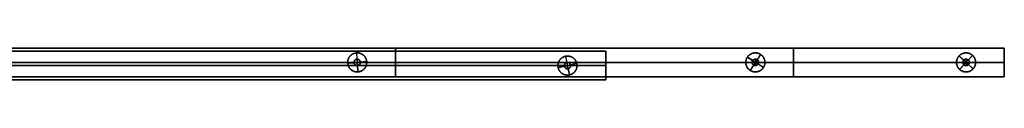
# Model space of a CAD drawing. Header units: millimetres. Extents: x -291 to 284, y -8 to 8.
# Tile 3 of 3: x 129.85 to 284.46, y -3.5 to 1.5. Entities that reach past the tile are written whole.
import ezdxf

# ---------------------------------------------------------------- set-up
doc = ezdxf.new("R2010")
doc.units = ezdxf.units.MM
doc.header["$MEASUREMENT"] = 0
doc.layers.add('Predefinito', color=5, linetype='Continuous')

# ---------------------------------------------------------------- blocks, each defined once
blk = doc.blocks.new('(#189) BILANCIA-BACCHETTA')
at = {"layer": 'Predefinito', "extrusion": (1, 0, 0)}
for points in [[(2.25, -5), (2.25, 5)], [(2.25, 5), (2.25, -5)], [(0, -5), (0, 5)], [(0, 0), (0, 5)], [(0.5, 0), (0.5, 5)], [(0, 0), (0, 5)], [(0.5, 0), (0.5, 5)], [(0, -5), (0, 5)], [(-0.5, 0), (-0.5, 5)], [(0, 0), (0, 5)], [(-0.5, 0), (-0.5, 5)], [(0, 0), (0, 5)], [(-2.25, 5), (-2.25, -5)], [(-2.25, -5), (-2.25, 5)]]:
    blk.add_lwpolyline(points, dxfattribs=at)
at = {"layer": 'Predefinito'}
for points in [[(0, 2.25), (480, 2.25)], [(480, 2.25), (0, 2.25)], [(0, 2.25), (0, -2.25)], [(0, -2.25), (0, 2.25)], [(0, 2.25), (480, 2.25)], [(0, 2.25), (0, -2.25)], [(480, -2.25), (480, 2.25)], [(480, 2.25), (480, -2.25)], [(480, 2.25), (480, -2.25)], [(0, 0), (5.5, 0)], [(480, 0), (0, 0)], [(5.5, 0), (5.5, 0.01), (5.5, 0.02), (5.5, 0.03), (5.5, 0.04), (5.5, 0.06), (5.5, 0.07), (5.51, 0.08), (5.51, 0.09), (5.51, 0.1), (5.51, 0.11), (5.52, 0.13), (5.52, 0.14), (5.52, 0.15), (5.53, 0.16), (5.53, 0.17), (5.54, 0.18), (5.54, 0.2), (5.54, 0.21), (5.55, 0.22), (5.56, 0.23), (5.56, 0.24), (5.57, 0.25), (5.57, 0.26), (5.58, 0.27), (5.59, 0.28), (5.6, 0.29), (5.6, 0.3), (5.61, 0.32), (5.62, 0.33), (5.63, 0.33), (5.64, 0.34), (5.65, 0.35), (5.66, 0.36), (5.67, 0.37), (5.67, 0.38), (5.68, 0.39), (5.69, 0.4), (5.71, 0.4), (5.72, 0.41), (5.73, 0.42), (5.74, 0.43), (5.75, 0.43), (5.76, 0.44), (5.77, 0.44), (5.78, 0.45), (5.79, 0.46), (5.8, 0.46), (5.82, 0.46), (5.83, 0.47), (5.84, 0.47), (5.85, 0.48), (5.86, 0.48), (5.87, 0.48), (5.89, 0.49), (5.9, 0.49), (5.91, 0.49), (5.92, 0.49), (5.93, 0.5), (5.94, 0.5), (5.96, 0.5), (5.97, 0.5), (5.98, 0.5), (5.99, 0.5), (6, 0.5), (6.01, 0.5), (6.02, 0.5), (6.03, 0.5), (6.04, 0.5), (6.06, 0.5), (6.07, 0.5), (6.08, 0.49), (6.09, 0.49), (6.1, 0.49), (6.11, 0.49), (6.13, 0.48), (6.14, 0.48), (6.15, 0.48), (6.16, 0.47), (6.17, 0.47), (6.18, 0.46), (6.2, 0.46), (6.21, 0.46), (6.22, 0.45), (6.23, 0.44), (6.24, 0.44), (6.25, 0.43), (6.26, 0.43), (6.27, 0.42), (6.28, 0.41), (6.29, 0.4), (6.31, 0.4), (6.32, 0.39), (6.33, 0.38), (6.33, 0.37), (6.34, 0.36), (6.35, 0.35), (6.36, 0.34), (6.37, 0.33), (6.38, 0.33), (6.39, 0.32), (6.4, 0.3), (6.4, 0.29), (6.41, 0.28), (6.42, 0.27), (6.43, 0.26), (6.43, 0.25), (6.44, 0.24), (6.44, 0.23), (6.45, 0.22), (6.46, 0.21), (6.46, 0.2), (6.46, 0.18), (6.47, 0.17), (6.47, 0.16), (6.48, 0.15), (6.48, 0.14), (6.48, 0.13), (6.49, 0.11), (6.49, 0.1), (6.49, 0.09), (6.49, 0.08), (6.5, 0.07), (6.5, 0.06), (6.5, 0.04), (6.5, 0.03), (6.5, 0.02), (6.5, 0.01), (6.5, 0)], [(6.5, 0), (6.5, 0.02), (6.5, 0.03), (6.5, 0.05), (6.5, 0.07), (6.49, 0.09), (6.49, 0.1), (6.49, 0.12), (6.48, 0.14), (6.48, 0.15), (6.47, 0.17), (6.46, 0.19), (6.46, 0.2), (6.45, 0.22), (6.44, 0.23), (6.43, 0.25), (6.43, 0.26), (6.42, 0.28), (6.41, 0.29), (6.4, 0.3), (6.39, 0.32), (6.37, 0.33), (6.36, 0.34), (6.35, 0.36), (6.34, 0.37), (6.33, 0.38), (6.31, 0.39), (6.3, 0.4), (6.28, 0.41), (6.27, 0.42), (6.25, 0.43), (6.24, 0.44), (6.22, 0.45), (6.21, 0.45), (6.19, 0.46), (6.18, 0.47), (6.16, 0.47), (6.14, 0.48), (6.13, 0.48), (6.11, 0.49), (6.09, 0.49), (6.08, 0.49), (6.06, 0.5), (6.04, 0.5), (6.03, 0.5), (6.01, 0.5), (5.99, 0.5), (5.97, 0.5), (5.96, 0.5), (5.94, 0.5), (5.92, 0.49), (5.91, 0.49), (5.89, 0.49), (5.87, 0.48), (5.86, 0.48), (5.84, 0.47), (5.82, 0.47), (5.81, 0.46), (5.79, 0.45), (5.78, 0.45), (5.76, 0.44), (5.75, 0.43), (5.73, 0.42), (5.72, 0.41), (5.7, 0.4), (5.69, 0.39), (5.67, 0.38), (5.66, 0.37), (5.65, 0.36), (5.64, 0.34), (5.63, 0.33), (5.61, 0.32), (5.6, 0.3), (5.59, 0.29), (5.58, 0.28), (5.57, 0.26), (5.57, 0.25), (5.56, 0.23), (5.55, 0.22), (5.54, 0.2), (5.54, 0.19), (5.53, 0.17), (5.52, 0.15), (5.52, 0.14), (5.51, 0.12), (5.51, 0.1), (5.51, 0.09), (5.5, 0.07), (5.5, 0.05), (5.5, 0.03), (5.5, 0.02), (5.5, 0)], [(6.5, 0), (6.5, 0.02), (6.5, 0.03), (6.5, 0.05), (6.5, 0.07), (6.49, 0.09), (6.49, 0.1), (6.49, 0.12), (6.48, 0.14), (6.48, 0.15), (6.47, 0.17), (6.46, 0.19), (6.46, 0.2), (6.45, 0.22), (6.44, 0.23), (6.43, 0.25), (6.42, 0.26), (6.42, 0.28), (6.41, 0.29), (6.4, 0.31), (6.38, 0.32), (6.37, 0.33), (6.36, 0.35), (6.35, 0.36), (6.34, 0.37), (6.32, 0.38), (6.31, 0.39), (6.3, 0.4), (6.28, 0.41), (6.27, 0.42), (6.25, 0.43), (6.24, 0.44), (6.22, 0.45), (6.21, 0.46), (6.19, 0.46), (6.17, 0.47), (6.16, 0.47), (6.14, 0.48), (6.12, 0.48), (6.11, 0.49), (6.09, 0.49), (6.07, 0.49), (6.06, 0.5), (6.04, 0.5), (6.02, 0.5), (6, 0.5), (5.99, 0.5), (5.97, 0.5), (5.95, 0.5), (5.94, 0.5), (5.92, 0.49), (5.9, 0.49), (5.88, 0.49), (5.87, 0.48), (5.85, 0.48), (5.83, 0.47), (5.82, 0.47), (5.8, 0.46), (5.79, 0.45), (5.77, 0.44), (5.76, 0.44), (5.74, 0.43), (5.73, 0.42), (5.71, 0.41), (5.7, 0.4), (5.68, 0.39), (5.67, 0.38), (5.66, 0.36), (5.64, 0.35), (5.63, 0.34), (5.62, 0.33), (5.61, 0.31), (5.6, 0.3), (5.59, 0.29), (5.58, 0.27), (5.57, 0.26), (5.56, 0.24), (5.55, 0.23), (5.55, 0.21), (5.54, 0.19), (5.53, 0.18), (5.53, 0.16), (5.52, 0.15), (5.52, 0.13), (5.51, 0.11), (5.51, 0.09), (5.51, 0.08), (5.5, 0.06), (5.5, 0.04), (5.5, 0.03), (5.5, 0.01), (5.5, -0.01), (5.5, -0.03), (5.5, -0.04), (5.5, -0.06), (5.51, -0.08), (5.51, -0.09), (5.51, -0.11), (5.52, -0.13), (5.52, -0.15), (5.53, -0.16), (5.53, -0.18), (5.54, -0.19), (5.55, -0.21), (5.55, -0.23), (5.56, -0.24), (5.57, -0.26), (5.58, -0.27), (5.59, -0.29), (5.6, -0.3), (5.61, -0.31), (5.62, -0.33), (5.63, -0.34), (5.64, -0.35), (5.66, -0.36), (5.67, -0.38), (5.68, -0.39), (5.7, -0.4), (5.71, -0.41), (5.73, -0.42), (5.74, -0.43), (5.76, -0.44), (5.77, -0.44), (5.79, -0.45), (5.8, -0.46), (5.82, -0.47), (5.83, -0.47), (5.85, -0.48), (5.87, -0.48), (5.88, -0.49), (5.9, -0.49), (5.92, -0.49), (5.94, -0.5), (5.95, -0.5), (5.97, -0.5), (5.99, -0.5), (6, -0.5), (6.02, -0.5), (6.04, -0.5), (6.06, -0.5), (6.07, -0.49), (6.09, -0.49), (6.11, -0.49), (6.12, -0.48), (6.14, -0.48), (6.16, -0.47), (6.17, -0.47), (6.19, -0.46), (6.21, -0.46), (6.22, -0.45), (6.24, -0.44), (6.25, -0.43), (6.27, -0.42), (6.28, -0.41), (6.3, -0.4), (6.31, -0.39), (6.32, -0.38), (6.34, -0.37), (6.35, -0.36), (6.36, -0.35), (6.37, -0.33), (6.38, -0.32), (6.4, -0.31), (6.41, -0.29), (6.42, -0.28), (6.42, -0.26), (6.43, -0.25), (6.44, -0.23), (6.45, -0.22), (6.46, -0.2), (6.46, -0.19), (6.47, -0.17), (6.48, -0.15), (6.48, -0.14), (6.49, -0.12), (6.49, -0.1), (6.49, -0.09), (6.5, -0.07), (6.5, -0.05), (6.5, -0.03), (6.5, -0.02), (6.5, 0)], [(6.5, 0), (6.5, -0.01), (6.5, -0.02), (6.5, -0.03), (6.5, -0.04), (6.5, -0.06), (6.5, -0.07), (6.49, -0.08), (6.49, -0.09), (6.49, -0.1), (6.49, -0.11), (6.48, -0.13), (6.48, -0.14), (6.48, -0.15), (6.47, -0.16), (6.47, -0.17), (6.46, -0.18), (6.46, -0.2), (6.46, -0.21), (6.45, -0.22), (6.44, -0.23), (6.44, -0.24), (6.43, -0.25), (6.43, -0.26), (6.42, -0.27), (6.41, -0.28), (6.4, -0.29), (6.4, -0.31), (6.39, -0.32), (6.38, -0.33), (6.37, -0.33), (6.36, -0.34), (6.35, -0.35), (6.34, -0.36), (6.33, -0.37), (6.33, -0.38), (6.32, -0.39), (6.31, -0.4), (6.29, -0.4), (6.28, -0.41), (6.27, -0.42), (6.26, -0.43), (6.25, -0.43), (6.24, -0.44), (6.23, -0.44), (6.22, -0.45), (6.21, -0.46), (6.2, -0.46), (6.18, -0.46), (6.17, -0.47), (6.16, -0.47), (6.15, -0.48), (6.14, -0.48), (6.13, -0.48), (6.11, -0.49), (6.1, -0.49), (6.09, -0.49), (6.08, -0.49), (6.07, -0.5), (6.06, -0.5), (6.04, -0.5), (6.03, -0.5), (6.02, -0.5), (6.01, -0.5), (6, -0.5), (5.99, -0.5), (5.98, -0.5), (5.97, -0.5), (5.96, -0.5), (5.94, -0.5), (5.93, -0.5), (5.92, -0.49), (5.91, -0.49), (5.9, -0.49), (5.89, -0.49), (5.87, -0.48), (5.86, -0.48), (5.85, -0.48), (5.84, -0.47), (5.83, -0.47), (5.82, -0.46), (5.8, -0.46), (5.79, -0.46), (5.78, -0.45), (5.77, -0.44), (5.76, -0.44), (5.75, -0.43), (5.74, -0.43), (5.73, -0.42), (5.72, -0.41), (5.71, -0.4), (5.69, -0.4), (5.68, -0.39), (5.67, -0.38), (5.67, -0.37), (5.66, -0.36), (5.65, -0.35), (5.64, -0.34), (5.63, -0.33), (5.62, -0.33), (5.61, -0.32), (5.6, -0.31), (5.6, -0.29), (5.59, -0.28), (5.58, -0.27), (5.57, -0.26), (5.57, -0.25), (5.56, -0.24), (5.56, -0.23), (5.55, -0.22), (5.54, -0.21), (5.54, -0.2), (5.54, -0.18), (5.53, -0.17), (5.53, -0.16), (5.52, -0.15), (5.52, -0.14), (5.52, -0.13), (5.51, -0.11), (5.51, -0.1), (5.51, -0.09), (5.51, -0.08), (5.5, -0.07), (5.5, -0.06), (5.5, -0.04), (5.5, -0.03), (5.5, -0.02), (5.5, -0.01), (5.5, 0)], [(5.5, 0), (5.5, -0.02), (5.5, -0.03), (5.5, -0.05), (5.5, -0.07), (5.51, -0.09), (5.51, -0.1), (5.51, -0.12), (5.52, -0.14), (5.52, -0.15), (5.53, -0.17), (5.54, -0.19), (5.54, -0.2), (5.55, -0.22), (5.56, -0.23), (5.57, -0.25), (5.57, -0.26), (5.58, -0.28), (5.59, -0.29), (5.6, -0.31), (5.61, -0.32), (5.63, -0.33), (5.64, -0.34), (5.65, -0.36), (5.66, -0.37), (5.67, -0.38), (5.69, -0.39), (5.7, -0.4), (5.72, -0.41), (5.73, -0.42), (5.75, -0.43), (5.76, -0.44), (5.78, -0.45), (5.79, -0.45), (5.81, -0.46), (5.82, -0.47), (5.84, -0.47), (5.86, -0.48), (5.87, -0.48), (5.89, -0.49), (5.91, -0.49), (5.92, -0.49), (5.94, -0.5), (5.96, -0.5), (5.97, -0.5), (5.99, -0.5), (6.01, -0.5), (6.03, -0.5), (6.04, -0.5), (6.06, -0.5), (6.08, -0.49), (6.09, -0.49), (6.11, -0.49), (6.13, -0.48), (6.14, -0.48), (6.16, -0.47), (6.18, -0.47), (6.19, -0.46), (6.21, -0.45), (6.22, -0.45), (6.24, -0.44), (6.25, -0.43), (6.27, -0.42), (6.28, -0.41), (6.3, -0.4), (6.31, -0.39), (6.33, -0.38), (6.34, -0.37), (6.35, -0.36), (6.36, -0.34), (6.37, -0.33), (6.39, -0.32), (6.4, -0.31), (6.41, -0.29), (6.42, -0.28), (6.43, -0.26), (6.43, -0.25), (6.44, -0.23), (6.45, -0.22), (6.46, -0.2), (6.46, -0.19), (6.47, -0.17), (6.48, -0.15), (6.48, -0.14), (6.49, -0.12), (6.49, -0.1), (6.49, -0.09), (6.5, -0.07), (6.5, -0.05), (6.5, -0.03), (6.5, -0.02), (6.5, 0)], [(6.5, 0), (5.5, 0)], [(6, -0.5), (6, 0.5)], [(6.5, 0), (473.5, 0)], [(473.5, 0), (473.5, 0.01), (473.5, 0.02), (473.5, 0.03), (473.5, 0.04), (473.5, 0.06), (473.5, 0.07), (473.51, 0.08), (473.51, 0.09), (473.51, 0.1), (473.51, 0.11), (473.52, 0.13), (473.52, 0.14), (473.52, 0.15), (473.53, 0.16), (473.53, 0.17), (473.54, 0.18), (473.54, 0.2), (473.54, 0.21), (473.55, 0.22), (473.56, 0.23), (473.56, 0.24), (473.57, 0.25), (473.57, 0.26), (473.58, 0.27), (473.59, 0.28), (473.6, 0.29), (473.6, 0.3), (473.61, 0.32), (473.62, 0.33), (473.63, 0.33), (473.64, 0.34), (473.65, 0.35), (473.66, 0.36), (473.67, 0.37), (473.67, 0.38), (473.68, 0.39), (473.69, 0.4), (473.71, 0.4), (473.72, 0.41), (473.73, 0.42), (473.74, 0.43), (473.75, 0.43), (473.76, 0.44), (473.77, 0.44), (473.78, 0.45), (473.79, 0.46), (473.8, 0.46), (473.82, 0.46), (473.83, 0.47), (473.84, 0.47), (473.85, 0.48), (473.86, 0.48), (473.87, 0.48), (473.89, 0.49), (473.9, 0.49), (473.91, 0.49), (473.92, 0.49), (473.93, 0.5), (473.94, 0.5), (473.96, 0.5), (473.97, 0.5), (473.98, 0.5), (473.99, 0.5), (474, 0.5), (474.01, 0.5), (474.02, 0.5), (474.03, 0.5), (474.04, 0.5), (474.06, 0.5), (474.07, 0.5), (474.08, 0.49), (474.09, 0.49), (474.1, 0.49), (474.11, 0.49), (474.13, 0.48), (474.14, 0.48), (474.15, 0.48), (474.16, 0.47), (474.17, 0.47), (474.18, 0.46), (474.2, 0.46), (474.21, 0.46), (474.22, 0.45), (474.23, 0.44), (474.24, 0.44), (474.25, 0.43), (474.26, 0.43), (474.27, 0.42), (474.28, 0.41), (474.29, 0.4), (474.31, 0.4), (474.32, 0.39), (474.33, 0.38), (474.33, 0.37), (474.34, 0.36), (474.35, 0.35), (474.36, 0.34), (474.37, 0.33), (474.38, 0.33), (474.39, 0.32), (474.4, 0.3), (474.4, 0.29), (474.41, 0.28), (474.42, 0.27), (474.43, 0.26), (474.43, 0.25), (474.44, 0.24), (474.44, 0.23), (474.45, 0.22), (474.46, 0.21), (474.46, 0.2), (474.46, 0.18), (474.47, 0.17), (474.47, 0.16), (474.48, 0.15), (474.48, 0.14), (474.48, 0.13), (474.49, 0.11), (474.49, 0.1), (474.49, 0.09), (474.49, 0.08), (474.5, 0.07), (474.5, 0.06), (474.5, 0.04), (474.5, 0.03), (474.5, 0.02), (474.5, 0.01), (474.5, 0)], [(473.5, 0), (473.5, 0.01), (473.5, 0.02), (473.5, 0.03), (473.5, 0.04), (473.5, 0.06), (473.5, 0.07), (473.51, 0.08), (473.51, 0.09), (473.51, 0.1), (473.51, 0.11), (473.52, 0.13), (473.52, 0.14), (473.52, 0.15), (473.53, 0.16), (473.53, 0.17), (473.54, 0.18), (473.54, 0.2), (473.54, 0.21), (473.55, 0.22), (473.56, 0.23), (473.56, 0.24), (473.57, 0.25), (473.57, 0.26), (473.58, 0.27), (473.59, 0.28), (473.6, 0.29), (473.6, 0.3), (473.61, 0.32), (473.62, 0.33), (473.63, 0.33), (473.64, 0.34), (473.65, 0.35), (473.66, 0.36), (473.67, 0.37), (473.67, 0.38), (473.68, 0.39), (473.69, 0.4), (473.71, 0.4), (473.72, 0.41), (473.73, 0.42), (473.74, 0.43), (473.75, 0.43), (473.76, 0.44), (473.77, 0.44), (473.78, 0.45), (473.79, 0.46), (473.8, 0.46), (473.82, 0.46), (473.83, 0.47), (473.84, 0.47), (473.85, 0.48), (473.86, 0.48), (473.87, 0.48), (473.89, 0.49), (473.9, 0.49), (473.91, 0.49), (473.92, 0.49), (473.93, 0.5), (473.94, 0.5), (473.96, 0.5), (473.97, 0.5), (473.98, 0.5), (473.99, 0.5), (474, 0.5), (474.01, 0.5), (474.02, 0.5), (474.03, 0.5), (474.04, 0.5), (474.06, 0.5), (474.07, 0.5), (474.08, 0.49), (474.09, 0.49), (474.1, 0.49), (474.11, 0.49), (474.13, 0.48), (474.14, 0.48), (474.15, 0.48), (474.16, 0.47), (474.17, 0.47), (474.18, 0.46), (474.2, 0.46), (474.21, 0.46), (474.22, 0.45), (474.23, 0.44), (474.24, 0.44), (474.25, 0.43), (474.26, 0.43), (474.27, 0.42), (474.28, 0.41), (474.29, 0.4), (474.31, 0.4), (474.32, 0.39), (474.33, 0.38), (474.33, 0.37), (474.34, 0.36), (474.35, 0.35), (474.36, 0.34), (474.37, 0.33), (474.38, 0.33), (474.39, 0.32), (474.4, 0.3), (474.4, 0.29), (474.41, 0.28), (474.42, 0.27), (474.43, 0.26), (474.43, 0.25), (474.44, 0.24), (474.44, 0.23), (474.45, 0.22), (474.46, 0.21), (474.46, 0.2), (474.46, 0.18), (474.47, 0.17), (474.47, 0.16), (474.48, 0.15), (474.48, 0.14), (474.48, 0.13), (474.49, 0.11), (474.49, 0.1), (474.49, 0.09), (474.49, 0.08), (474.5, 0.07), (474.5, 0.06), (474.5, 0.04), (474.5, 0.03), (474.5, 0.02), (474.5, 0.01), (474.5, 0)], [(474.5, 0), (474.5, 0.02), (474.5, 0.03), (474.5, 0.05), (474.5, 0.07), (474.49, 0.09), (474.49, 0.1), (474.49, 0.12), (474.48, 0.14), (474.48, 0.15), (474.47, 0.17), (474.46, 0.19), (474.46, 0.2), (474.45, 0.22), (474.44, 0.23), (474.43, 0.25), (474.42, 0.26), (474.42, 0.28), (474.41, 0.29), (474.4, 0.31), (474.38, 0.32), (474.37, 0.33), (474.36, 0.35), (474.35, 0.36), (474.34, 0.37), (474.32, 0.38), (474.31, 0.39), (474.3, 0.4), (474.28, 0.41), (474.27, 0.42), (474.25, 0.43), (474.24, 0.44), (474.22, 0.45), (474.21, 0.46), (474.19, 0.46), (474.17, 0.47), (474.16, 0.47), (474.14, 0.48), (474.12, 0.48), (474.11, 0.49), (474.09, 0.49), (474.07, 0.49), (474.06, 0.5), (474.04, 0.5), (474.02, 0.5), (474, 0.5), (473.99, 0.5), (473.97, 0.5), (473.95, 0.5), (473.94, 0.5), (473.92, 0.49), (473.9, 0.49), (473.88, 0.49), (473.87, 0.48), (473.85, 0.48), (473.83, 0.47), (473.82, 0.47), (473.8, 0.46), (473.79, 0.45), (473.77, 0.44), (473.76, 0.44), (473.74, 0.43), (473.73, 0.42), (473.71, 0.41), (473.7, 0.4), (473.68, 0.39), (473.67, 0.38), (473.66, 0.36), (473.64, 0.35), (473.63, 0.34), (473.62, 0.33), (473.61, 0.31), (473.6, 0.3), (473.59, 0.29), (473.58, 0.27), (473.57, 0.26), (473.56, 0.24), (473.55, 0.23), (473.55, 0.21), (473.54, 0.19), (473.53, 0.18), (473.53, 0.16), (473.52, 0.15), (473.52, 0.13), (473.51, 0.11), (473.51, 0.09), (473.51, 0.08), (473.5, 0.06), (473.5, 0.04), (473.5, 0.03), (473.5, 0.01), (473.5, -0.01), (473.5, -0.03), (473.5, -0.04), (473.5, -0.06), (473.51, -0.08), (473.51, -0.09), (473.51, -0.11), (473.52, -0.13), (473.52, -0.15), (473.53, -0.16), (473.53, -0.18), (473.54, -0.19), (473.55, -0.21), (473.55, -0.23), (473.56, -0.24), (473.57, -0.26), (473.58, -0.27), (473.59, -0.29), (473.6, -0.3), (473.61, -0.31), (473.62, -0.33), (473.63, -0.34), (473.64, -0.35), (473.66, -0.36), (473.67, -0.38), (473.68, -0.39), (473.7, -0.4), (473.71, -0.41), (473.73, -0.42), (473.74, -0.43), (473.76, -0.44), (473.77, -0.44), (473.79, -0.45), (473.8, -0.46), (473.82, -0.47), (473.83, -0.47), (473.85, -0.48), (473.87, -0.48), (473.88, -0.49), (473.9, -0.49), (473.92, -0.49), (473.94, -0.5), (473.95, -0.5), (473.97, -0.5), (473.99, -0.5), (474, -0.5), (474.02, -0.5), (474.04, -0.5), (474.06, -0.5), (474.07, -0.49), (474.09, -0.49), (474.11, -0.49), (474.12, -0.48), (474.14, -0.48), (474.16, -0.47), (474.17, -0.47), (474.19, -0.46), (474.21, -0.46), (474.22, -0.45), (474.24, -0.44), (474.25, -0.43), (474.27, -0.42), (474.28, -0.41), (474.3, -0.4), (474.31, -0.39), (474.32, -0.38), (474.34, -0.37), (474.35, -0.36), (474.36, -0.35), (474.37, -0.33), (474.38, -0.32), (474.4, -0.31), (474.41, -0.29), (474.42, -0.28), (474.42, -0.26), (474.43, -0.25), (474.44, -0.23), (474.45, -0.22), (474.46, -0.2), (474.46, -0.19), (474.47, -0.17), (474.48, -0.15), (474.48, -0.14), (474.49, -0.12), (474.49, -0.1), (474.49, -0.09), (474.5, -0.07), (474.5, -0.05), (474.5, -0.03), (474.5, -0.02), (474.5, 0)], [(474, -0.5), (474, 0.5)], [(474.5, 0), (480, 0)], [(474.5, 0), (474.5, -0.01), (474.5, -0.02), (474.5, -0.03), (474.5, -0.04), (474.5, -0.06), (474.5, -0.07), (474.49, -0.08), (474.49, -0.09), (474.49, -0.1), (474.49, -0.11), (474.48, -0.13), (474.48, -0.14), (474.48, -0.15), (474.47, -0.16), (474.47, -0.17), (474.46, -0.18), (474.46, -0.2), (474.46, -0.21), (474.45, -0.22), (474.44, -0.23), (474.44, -0.24), (474.43, -0.25), (474.43, -0.26), (474.42, -0.27), (474.41, -0.28), (474.4, -0.29), (474.4, -0.31), (474.39, -0.32), (474.38, -0.33), (474.37, -0.33), (474.36, -0.34), (474.35, -0.35), (474.34, -0.36), (474.33, -0.37), (474.33, -0.38), (474.32, -0.39), (474.31, -0.4), (474.29, -0.4), (474.28, -0.41), (474.27, -0.42), (474.26, -0.43), (474.25, -0.43), (474.24, -0.44), (474.23, -0.44), (474.22, -0.45), (474.21, -0.46), (474.2, -0.46), (474.18, -0.46), (474.17, -0.47), (474.16, -0.47), (474.15, -0.48), (474.14, -0.48), (474.13, -0.48), (474.11, -0.49), (474.1, -0.49), (474.09, -0.49), (474.08, -0.49), (474.07, -0.5), (474.06, -0.5), (474.04, -0.5), (474.03, -0.5), (474.02, -0.5), (474.01, -0.5), (474, -0.5), (473.99, -0.5), (473.98, -0.5), (473.97, -0.5), (473.96, -0.5), (473.94, -0.5), (473.93, -0.5), (473.92, -0.49), (473.91, -0.49), (473.9, -0.49), (473.89, -0.49), (473.87, -0.48), (473.86, -0.48), (473.85, -0.48), (473.84, -0.47), (473.83, -0.47), (473.82, -0.46), (473.8, -0.46), (473.79, -0.46), (473.78, -0.45), (473.77, -0.44), (473.76, -0.44), (473.75, -0.43), (473.74, -0.43), (473.73, -0.42), (473.72, -0.41), (473.71, -0.4), (473.69, -0.4), (473.68, -0.39), (473.67, -0.38), (473.67, -0.37), (473.66, -0.36), (473.65, -0.35), (473.64, -0.34), (473.63, -0.33), (473.62, -0.33), (473.61, -0.32), (473.6, -0.31), (473.6, -0.29), (473.59, -0.28), (473.58, -0.27), (473.57, -0.26), (473.57, -0.25), (473.56, -0.24), (473.56, -0.23), (473.55, -0.22), (473.54, -0.21), (473.54, -0.2), (473.54, -0.18), (473.53, -0.17), (473.53, -0.16), (473.52, -0.15), (473.52, -0.14), (473.52, -0.13), (473.51, -0.11), (473.51, -0.1), (473.51, -0.09), (473.51, -0.08), (473.5, -0.07), (473.5, -0.06), (473.5, -0.04), (473.5, -0.03), (473.5, -0.02), (473.5, -0.01), (473.5, 0)], [(474.5, 0), (474.5, -0.01), (474.5, -0.02), (474.5, -0.03), (474.5, -0.04), (474.5, -0.06), (474.5, -0.07), (474.49, -0.08), (474.49, -0.09), (474.49, -0.1), (474.49, -0.11), (474.48, -0.13), (474.48, -0.14), (474.48, -0.15), (474.47, -0.16), (474.47, -0.17), (474.46, -0.18), (474.46, -0.2), (474.46, -0.21), (474.45, -0.22), (474.44, -0.23), (474.44, -0.24), (474.43, -0.25), (474.43, -0.26), (474.42, -0.27), (474.41, -0.28), (474.4, -0.29), (474.4, -0.31), (474.39, -0.32), (474.38, -0.33), (474.37, -0.33), (474.36, -0.34), (474.35, -0.35), (474.34, -0.36), (474.33, -0.37), (474.33, -0.38), (474.32, -0.39), (474.31, -0.4), (474.29, -0.4), (474.28, -0.41), (474.27, -0.42), (474.26, -0.43), (474.25, -0.43), (474.24, -0.44), (474.23, -0.44), (474.22, -0.45), (474.21, -0.46), (474.2, -0.46), (474.18, -0.46), (474.17, -0.47), (474.16, -0.47), (474.15, -0.48), (474.14, -0.48), (474.13, -0.48), (474.11, -0.49), (474.1, -0.49), (474.09, -0.49), (474.08, -0.49), (474.07, -0.5), (474.06, -0.5), (474.04, -0.5), (474.03, -0.5), (474.02, -0.5), (474.01, -0.5), (474, -0.5), (473.99, -0.5), (473.98, -0.5), (473.97, -0.5), (473.96, -0.5), (473.94, -0.5), (473.93, -0.5), (473.92, -0.49), (473.91, -0.49), (473.9, -0.49), (473.89, -0.49), (473.87, -0.48), (473.86, -0.48), (473.85, -0.48), (473.84, -0.47), (473.83, -0.47), (473.82, -0.46), (473.8, -0.46), (473.79, -0.46), (473.78, -0.45), (473.77, -0.44), (473.76, -0.44), (473.75, -0.43), (473.74, -0.43), (473.73, -0.42), (473.72, -0.41), (473.71, -0.4), (473.69, -0.4), (473.68, -0.39), (473.67, -0.38), (473.67, -0.37), (473.66, -0.36), (473.65, -0.35), (473.64, -0.34), (473.63, -0.33), (473.62, -0.33), (473.61, -0.32), (473.6, -0.31), (473.6, -0.29), (473.59, -0.28), (473.58, -0.27), (473.57, -0.26), (473.57, -0.25), (473.56, -0.24), (473.56, -0.23), (473.55, -0.22), (473.54, -0.21), (473.54, -0.2), (473.54, -0.18), (473.53, -0.17), (473.53, -0.16), (473.52, -0.15), (473.52, -0.14), (473.52, -0.13), (473.51, -0.11), (473.51, -0.1), (473.51, -0.09), (473.51, -0.08), (473.5, -0.07), (473.5, -0.06), (473.5, -0.04), (473.5, -0.03), (473.5, -0.02), (473.5, -0.01), (473.5, 0)], [(474.5, 0), (473.5, 0)], [(0, -2.25), (480, -2.25)], [(480, -2.25), (0, -2.25)], [(0, -2.25), (480, -2.25)]]:
    blk.add_lwpolyline(points, dxfattribs=at)
blk = doc.blocks.new('(#192) BILANCIA CHIODINO')
at = {"layer": 'Predefinito'}
for points in [[(-1.5, 0), (-1.5, 0.03), (-1.5, 0.07), (-1.5, 0.1), (-1.49, 0.13), (-1.49, 0.17), (-1.49, 0.2), (-1.48, 0.24), (-1.47, 0.27), (-1.47, 0.31), (-1.46, 0.34), (-1.45, 0.38), (-1.44, 0.41), (-1.43, 0.45), (-1.42, 0.48), (-1.41, 0.52), (-1.39, 0.55), (-1.38, 0.59), (-1.37, 0.62), (-1.35, 0.66), (-1.33, 0.69), (-1.31, 0.72), (-1.3, 0.76), (-1.28, 0.79), (-1.26, 0.82), (-1.23, 0.85), (-1.21, 0.88), (-1.19, 0.92), (-1.16, 0.95), (-1.14, 0.98), (-1.11, 1), (-1.09, 1.03), (-1.06, 1.06), (-1.03, 1.09), (-1, 1.11), (-0.98, 1.14), (-0.95, 1.16), (-0.92, 1.19), (-0.88, 1.21), (-0.85, 1.23), (-0.82, 1.26), (-0.79, 1.28), (-0.76, 1.3), (-0.72, 1.31), (-0.69, 1.33), (-0.66, 1.35), (-0.62, 1.37), (-0.59, 1.38), (-0.55, 1.39), (-0.52, 1.41), (-0.48, 1.42), (-0.45, 1.43), (-0.41, 1.44), (-0.38, 1.45), (-0.34, 1.46), (-0.31, 1.47), (-0.27, 1.47), (-0.24, 1.48), (-0.2, 1.49), (-0.17, 1.49), (-0.13, 1.49), (-0.1, 1.5), (-0.07, 1.5), (-0.03, 1.5), (0, 1.5), (0.03, 1.5), (0.07, 1.5), (0.1, 1.5), (0.13, 1.49), (0.17, 1.49), (0.2, 1.49), (0.24, 1.48), (0.27, 1.47), (0.31, 1.47), (0.34, 1.46), (0.38, 1.45), (0.41, 1.44), (0.45, 1.43), (0.48, 1.42), (0.52, 1.41), (0.55, 1.39), (0.59, 1.38), (0.62, 1.37), (0.66, 1.35), (0.69, 1.33), (0.72, 1.31), (0.76, 1.3), (0.79, 1.28), (0.82, 1.26), (0.85, 1.23), (0.88, 1.21), (0.92, 1.19), (0.95, 1.16), (0.98, 1.14), (1, 1.11), (1.03, 1.09), (1.06, 1.06), (1.09, 1.03), (1.11, 1), (1.14, 0.98), (1.16, 0.95), (1.19, 0.92), (1.21, 0.88), (1.23, 0.85), (1.26, 0.82), (1.28, 0.79), (1.3, 0.76), (1.31, 0.72), (1.33, 0.69), (1.35, 0.66), (1.37, 0.62), (1.38, 0.59), (1.39, 0.55), (1.41, 0.52), (1.42, 0.48), (1.43, 0.45), (1.44, 0.41), (1.45, 0.38), (1.46, 0.34), (1.47, 0.31), (1.47, 0.27), (1.48, 0.24), (1.49, 0.2), (1.49, 0.17), (1.49, 0.13), (1.5, 0.1), (1.5, 0.07), (1.5, 0.03), (1.5, 0)], [(-1.5, 0), (-1.5, 0.05), (-1.5, 0.1), (-1.49, 0.16), (-1.49, 0.21), (-1.48, 0.26), (-1.47, 0.31), (-1.46, 0.36), (-1.44, 0.41), (-1.43, 0.46), (-1.41, 0.51), (-1.39, 0.56), (-1.37, 0.6), (-1.35, 0.65), (-1.33, 0.7), (-1.3, 0.74), (-1.28, 0.79), (-1.25, 0.83), (-1.22, 0.87), (-1.19, 0.91), (-1.16, 0.96), (-1.12, 0.99), (-1.09, 1.03), (-1.05, 1.07), (-1.01, 1.11), (-0.98, 1.14), (-0.94, 1.17), (-0.89, 1.2), (-0.85, 1.23), (-0.81, 1.26), (-0.76, 1.29), (-0.72, 1.32), (-0.67, 1.34), (-0.63, 1.36), (-0.58, 1.38), (-0.53, 1.4), (-0.48, 1.42), (-0.43, 1.44), (-0.38, 1.45), (-0.33, 1.46), (-0.28, 1.47), (-0.23, 1.48), (-0.18, 1.49), (-0.13, 1.49), (-0.08, 1.5), (-0.03, 1.5), (0.03, 1.5), (0.08, 1.5), (0.13, 1.49), (0.18, 1.49), (0.23, 1.48), (0.28, 1.47), (0.33, 1.46), (0.38, 1.45), (0.43, 1.44), (0.48, 1.42), (0.53, 1.4), (0.58, 1.38), (0.63, 1.36), (0.67, 1.34), (0.72, 1.32), (0.76, 1.29), (0.81, 1.26), (0.85, 1.23), (0.89, 1.2), (0.94, 1.17), (0.98, 1.14), (1.01, 1.11), (1.05, 1.07), (1.09, 1.03), (1.12, 0.99), (1.16, 0.96), (1.19, 0.91), (1.22, 0.87), (1.25, 0.83), (1.28, 0.79), (1.3, 0.74), (1.33, 0.7), (1.35, 0.65), (1.37, 0.6), (1.39, 0.56), (1.41, 0.51), (1.43, 0.46), (1.44, 0.41), (1.46, 0.36), (1.47, 0.31), (1.48, 0.26), (1.49, 0.21), (1.49, 0.16), (1.5, 0.1), (1.5, 0.05), (1.5, 0)], [(1.5, 0), (1.5, 0.05), (1.5, 0.1), (1.49, 0.16), (1.49, 0.21), (1.48, 0.26), (1.47, 0.31), (1.46, 0.36), (1.44, 0.41), (1.43, 0.46), (1.41, 0.51), (1.39, 0.56), (1.37, 0.61), (1.35, 0.65), (1.33, 0.7), (1.3, 0.75), (1.27, 0.79), (1.25, 0.83), (1.22, 0.88), (1.19, 0.92), (1.15, 0.96), (1.12, 1), (1.08, 1.04), (1.05, 1.07), (1.01, 1.11), (0.97, 1.14), (0.93, 1.18), (0.89, 1.21), (0.85, 1.24), (0.8, 1.27), (0.76, 1.29), (0.71, 1.32), (0.67, 1.34), (0.62, 1.37), (0.57, 1.39), (0.52, 1.41), (0.47, 1.42), (0.42, 1.44), (0.37, 1.45), (0.32, 1.46), (0.27, 1.48), (0.22, 1.48), (0.17, 1.49), (0.12, 1.5), (0.07, 1.5), (0.01, 1.5), (-0.04, 1.5), (-0.09, 1.5), (-0.14, 1.49), (-0.19, 1.49), (-0.25, 1.48), (-0.3, 1.47), (-0.35, 1.46), (-0.4, 1.45), (-0.45, 1.43), (-0.5, 1.41), (-0.55, 1.4), (-0.6, 1.38), (-0.64, 1.36), (-0.69, 1.33), (-0.73, 1.31), (-0.78, 1.28), (-0.82, 1.25), (-0.87, 1.22), (-0.91, 1.19), (-0.95, 1.16), (-0.99, 1.13), (-1.03, 1.09), (-1.07, 1.06), (-1.1, 1.02), (-1.14, 0.98), (-1.17, 0.94), (-1.2, 0.9), (-1.23, 0.86), (-1.26, 0.81), (-1.29, 0.77), (-1.31, 0.72), (-1.34, 0.68), (-1.36, 0.63), (-1.38, 0.58), (-1.4, 0.53), (-1.42, 0.49), (-1.44, 0.44), (-1.45, 0.39), (-1.46, 0.34), (-1.47, 0.28), (-1.48, 0.23), (-1.49, 0.18), (-1.49, 0.13), (-1.5, 0.08), (-1.5, 0.03), (-1.5, -0.03), (-1.5, -0.08), (-1.49, -0.13), (-1.49, -0.18), (-1.48, -0.23), (-1.47, -0.28), (-1.46, -0.34), (-1.45, -0.39), (-1.44, -0.44), (-1.42, -0.49), (-1.4, -0.53), (-1.38, -0.58), (-1.36, -0.63), (-1.34, -0.68), (-1.31, -0.72), (-1.29, -0.77), (-1.26, -0.81), (-1.23, -0.86), (-1.2, -0.9), (-1.17, -0.94), (-1.14, -0.98), (-1.1, -1.02), (-1.07, -1.06), (-1.03, -1.09), (-0.99, -1.13), (-0.95, -1.16), (-0.91, -1.19), (-0.87, -1.22), (-0.82, -1.25), (-0.78, -1.28), (-0.73, -1.31), (-0.69, -1.33), (-0.64, -1.36), (-0.6, -1.38), (-0.55, -1.4), (-0.5, -1.41), (-0.45, -1.43), (-0.4, -1.45), (-0.35, -1.46), (-0.3, -1.47), (-0.25, -1.48), (-0.19, -1.49), (-0.14, -1.49), (-0.09, -1.5), (-0.04, -1.5), (0.01, -1.5), (0.07, -1.5), (0.12, -1.5), (0.17, -1.49), (0.22, -1.48), (0.27, -1.48), (0.32, -1.46), (0.37, -1.45), (0.42, -1.44), (0.47, -1.42), (0.52, -1.41), (0.57, -1.39), (0.62, -1.37), (0.67, -1.34), (0.71, -1.32), (0.76, -1.29), (0.8, -1.27), (0.85, -1.24), (0.89, -1.21), (0.93, -1.18), (0.97, -1.14), (1.01, -1.11), (1.05, -1.07), (1.08, -1.04), (1.12, -1), (1.15, -0.96), (1.19, -0.92), (1.22, -0.88), (1.25, -0.83), (1.27, -0.79), (1.3, -0.75), (1.33, -0.7), (1.35, -0.65), (1.37, -0.61), (1.39, -0.56), (1.41, -0.51), (1.43, -0.46), (1.44, -0.41), (1.46, -0.36), (1.47, -0.31), (1.48, -0.26), (1.49, -0.21), (1.49, -0.16), (1.5, -0.1), (1.5, -0.05), (1.5, 0)], [(1.5, 0), (1.5, -0.03), (1.5, -0.07), (1.5, -0.1), (1.49, -0.13), (1.49, -0.17), (1.49, -0.2), (1.48, -0.24), (1.47, -0.27), (1.47, -0.31), (1.46, -0.34), (1.45, -0.38), (1.44, -0.41), (1.43, -0.45), (1.42, -0.48), (1.41, -0.52), (1.39, -0.55), (1.38, -0.59), (1.37, -0.62), (1.35, -0.66), (1.33, -0.69), (1.31, -0.72), (1.3, -0.76), (1.28, -0.79), (1.26, -0.82), (1.23, -0.85), (1.21, -0.88), (1.19, -0.92), (1.16, -0.95), (1.14, -0.98), (1.11, -1), (1.09, -1.03), (1.06, -1.06), (1.03, -1.09), (1, -1.11), (0.98, -1.14), (0.95, -1.16), (0.92, -1.19), (0.88, -1.21), (0.85, -1.23), (0.82, -1.26), (0.79, -1.28), (0.76, -1.3), (0.72, -1.31), (0.69, -1.33), (0.66, -1.35), (0.62, -1.37), (0.59, -1.38), (0.55, -1.39), (0.52, -1.41), (0.48, -1.42), (0.45, -1.43), (0.41, -1.44), (0.38, -1.45), (0.34, -1.46), (0.31, -1.47), (0.27, -1.47), (0.24, -1.48), (0.2, -1.49), (0.17, -1.49), (0.13, -1.49), (0.1, -1.5), (0.07, -1.5), (0.03, -1.5), (0, -1.5), (-0.03, -1.5), (-0.07, -1.5), (-0.1, -1.5), (-0.13, -1.49), (-0.17, -1.49), (-0.2, -1.49), (-0.24, -1.48), (-0.27, -1.47), (-0.31, -1.47), (-0.34, -1.46), (-0.38, -1.45), (-0.41, -1.44), (-0.45, -1.43), (-0.48, -1.42), (-0.52, -1.41), (-0.55, -1.39), (-0.59, -1.38), (-0.62, -1.37), (-0.66, -1.35), (-0.69, -1.33), (-0.72, -1.31), (-0.76, -1.3), (-0.79, -1.28), (-0.82, -1.26), (-0.85, -1.23), (-0.88, -1.21), (-0.92, -1.19), (-0.95, -1.16), (-0.98, -1.14), (-1, -1.11), (-1.03, -1.09), (-1.06, -1.06), (-1.09, -1.03), (-1.11, -1), (-1.14, -0.98), (-1.16, -0.95), (-1.19, -0.92), (-1.21, -0.88), (-1.23, -0.85), (-1.26, -0.82), (-1.28, -0.79), (-1.3, -0.76), (-1.31, -0.72), (-1.33, -0.69), (-1.35, -0.66), (-1.37, -0.62), (-1.38, -0.59), (-1.39, -0.55), (-1.41, -0.52), (-1.42, -0.48), (-1.43, -0.45), (-1.44, -0.41), (-1.45, -0.38), (-1.46, -0.34), (-1.47, -0.31), (-1.47, -0.27), (-1.48, -0.24), (-1.49, -0.2), (-1.49, -0.17), (-1.49, -0.13), (-1.5, -0.1), (-1.5, -0.07), (-1.5, -0.03), (-1.5, 0)], [(1.5, 0), (1.5, -0.05), (1.5, -0.1), (1.49, -0.16), (1.49, -0.21), (1.48, -0.26), (1.47, -0.31), (1.46, -0.36), (1.44, -0.41), (1.43, -0.46), (1.41, -0.51), (1.39, -0.56), (1.37, -0.6), (1.35, -0.65), (1.33, -0.7), (1.3, -0.74), (1.28, -0.79), (1.25, -0.83), (1.22, -0.87), (1.19, -0.91), (1.16, -0.96), (1.12, -0.99), (1.09, -1.03), (1.05, -1.07), (1.01, -1.11), (0.98, -1.14), (0.94, -1.17), (0.89, -1.2), (0.85, -1.23), (0.81, -1.26), (0.76, -1.29), (0.72, -1.32), (0.67, -1.34), (0.63, -1.36), (0.58, -1.38), (0.53, -1.4), (0.48, -1.42), (0.43, -1.44), (0.38, -1.45), (0.33, -1.46), (0.28, -1.47), (0.23, -1.48), (0.18, -1.49), (0.13, -1.49), (0.08, -1.5), (0.03, -1.5), (-0.03, -1.5), (-0.08, -1.5), (-0.13, -1.49), (-0.18, -1.49), (-0.23, -1.48), (-0.28, -1.47), (-0.33, -1.46), (-0.38, -1.45), (-0.43, -1.44), (-0.48, -1.42), (-0.53, -1.4), (-0.58, -1.38), (-0.63, -1.36), (-0.67, -1.34), (-0.72, -1.32), (-0.76, -1.29), (-0.81, -1.26), (-0.85, -1.23), (-0.89, -1.2), (-0.94, -1.17), (-0.98, -1.14), (-1.01, -1.11), (-1.05, -1.07), (-1.09, -1.03), (-1.12, -0.99), (-1.16, -0.96), (-1.19, -0.91), (-1.22, -0.87), (-1.25, -0.83), (-1.28, -0.79), (-1.3, -0.74), (-1.33, -0.7), (-1.35, -0.65), (-1.37, -0.6), (-1.39, -0.56), (-1.41, -0.51), (-1.43, -0.46), (-1.44, -0.41), (-1.46, -0.36), (-1.47, -0.31), (-1.48, -0.26), (-1.49, -0.21), (-1.49, -0.16), (-1.5, -0.1), (-1.5, -0.05), (-1.5, 0)], [(-0.5, 0), (-1.5, 0)], [(-0.5, 0), (-0.5, 0.02), (-0.5, 0.03), (-0.5, 0.05), (-0.5, 0.07), (-0.49, 0.09), (-0.49, 0.1), (-0.49, 0.12), (-0.48, 0.14), (-0.48, 0.15), (-0.47, 0.17), (-0.46, 0.19), (-0.46, 0.2), (-0.45, 0.22), (-0.44, 0.23), (-0.43, 0.25), (-0.43, 0.26), (-0.42, 0.28), (-0.41, 0.29), (-0.4, 0.3), (-0.39, 0.32), (-0.37, 0.33), (-0.36, 0.34), (-0.35, 0.36), (-0.34, 0.37), (-0.33, 0.38), (-0.31, 0.39), (-0.3, 0.4), (-0.28, 0.41), (-0.27, 0.42), (-0.25, 0.43), (-0.24, 0.44), (-0.22, 0.45), (-0.21, 0.45), (-0.19, 0.46), (-0.18, 0.47), (-0.16, 0.47), (-0.14, 0.48), (-0.13, 0.48), (-0.11, 0.49), (-0.09, 0.49), (-0.08, 0.49), (-0.06, 0.5), (-0.04, 0.5), (-0.03, 0.5), (-0.01, 0.5), (0.01, 0.5), (0.03, 0.5), (0.04, 0.5), (0.06, 0.5), (0.08, 0.49), (0.09, 0.49), (0.11, 0.49), (0.13, 0.48), (0.14, 0.48), (0.16, 0.47), (0.18, 0.47), (0.19, 0.46), (0.21, 0.45), (0.22, 0.45), (0.24, 0.44), (0.25, 0.43), (0.27, 0.42), (0.28, 0.41), (0.3, 0.4), (0.31, 0.39), (0.33, 0.38), (0.34, 0.37), (0.35, 0.36), (0.36, 0.34), (0.37, 0.33), (0.39, 0.32), (0.4, 0.3), (0.41, 0.29), (0.42, 0.28), (0.43, 0.26), (0.43, 0.25), (0.44, 0.23), (0.45, 0.22), (0.46, 0.2), (0.46, 0.19), (0.47, 0.17), (0.48, 0.15), (0.48, 0.14), (0.49, 0.12), (0.49, 0.1), (0.49, 0.09), (0.5, 0.07), (0.5, 0.05), (0.5, 0.03), (0.5, 0.02), (0.5, 0)], [(0.5, 0), (0.5, 0.02), (0.5, 0.03), (0.5, 0.05), (0.5, 0.07), (0.49, 0.09), (0.49, 0.1), (0.49, 0.12), (0.48, 0.14), (0.48, 0.15), (0.47, 0.17), (0.46, 0.19), (0.46, 0.2), (0.45, 0.22), (0.44, 0.23), (0.43, 0.25), (0.43, 0.26), (0.42, 0.28), (0.41, 0.29), (0.4, 0.3), (0.39, 0.32), (0.37, 0.33), (0.36, 0.34), (0.35, 0.36), (0.34, 0.37), (0.33, 0.38), (0.31, 0.39), (0.3, 0.4), (0.28, 0.41), (0.27, 0.42), (0.25, 0.43), (0.24, 0.44), (0.22, 0.45), (0.21, 0.45), (0.19, 0.46), (0.18, 0.47), (0.16, 0.47), (0.14, 0.48), (0.13, 0.48), (0.11, 0.49), (0.09, 0.49), (0.08, 0.49), (0.06, 0.5), (0.04, 0.5), (0.03, 0.5), (0.01, 0.5), (-0.01, 0.5), (-0.03, 0.5), (-0.04, 0.5), (-0.06, 0.5), (-0.08, 0.49), (-0.09, 0.49), (-0.11, 0.49), (-0.13, 0.48), (-0.14, 0.48), (-0.16, 0.47), (-0.18, 0.47), (-0.19, 0.46), (-0.21, 0.45), (-0.22, 0.45), (-0.24, 0.44), (-0.25, 0.43), (-0.27, 0.42), (-0.28, 0.41), (-0.3, 0.4), (-0.31, 0.39), (-0.33, 0.38), (-0.34, 0.37), (-0.35, 0.36), (-0.36, 0.34), (-0.37, 0.33), (-0.39, 0.32), (-0.4, 0.3), (-0.41, 0.29), (-0.42, 0.28), (-0.43, 0.26), (-0.43, 0.25), (-0.44, 0.23), (-0.45, 0.22), (-0.46, 0.2), (-0.46, 0.19), (-0.47, 0.17), (-0.48, 0.15), (-0.48, 0.14), (-0.49, 0.12), (-0.49, 0.1), (-0.49, 0.09), (-0.5, 0.07), (-0.5, 0.05), (-0.5, 0.03), (-0.5, 0.02), (-0.5, 0)], [(0.5, 0), (0.5, 0.02), (0.5, 0.03), (0.5, 0.05), (0.5, 0.07), (0.49, 0.09), (0.49, 0.1), (0.49, 0.12), (0.48, 0.14), (0.48, 0.15), (0.47, 0.17), (0.46, 0.19), (0.46, 0.2), (0.45, 0.22), (0.44, 0.23), (0.43, 0.25), (0.42, 0.26), (0.42, 0.28), (0.41, 0.29), (0.4, 0.31), (0.38, 0.32), (0.37, 0.33), (0.36, 0.35), (0.35, 0.36), (0.34, 0.37), (0.32, 0.38), (0.31, 0.39), (0.3, 0.4), (0.28, 0.41), (0.27, 0.42), (0.25, 0.43), (0.24, 0.44), (0.22, 0.45), (0.21, 0.46), (0.19, 0.46), (0.17, 0.47), (0.16, 0.47), (0.14, 0.48), (0.12, 0.48), (0.11, 0.49), (0.09, 0.49), (0.07, 0.49), (0.06, 0.5), (0.04, 0.5), (0.02, 0.5), (0, 0.5), (-0.01, 0.5), (-0.03, 0.5), (-0.05, 0.5), (-0.06, 0.5), (-0.08, 0.49), (-0.1, 0.49), (-0.12, 0.49), (-0.13, 0.48), (-0.15, 0.48), (-0.17, 0.47), (-0.18, 0.47), (-0.2, 0.46), (-0.21, 0.45), (-0.23, 0.44), (-0.24, 0.44), (-0.26, 0.43), (-0.27, 0.42), (-0.29, 0.41), (-0.3, 0.4), (-0.32, 0.39), (-0.33, 0.38), (-0.34, 0.36), (-0.36, 0.35), (-0.37, 0.34), (-0.38, 0.33), (-0.39, 0.31), (-0.4, 0.3), (-0.41, 0.29), (-0.42, 0.27), (-0.43, 0.26), (-0.44, 0.24), (-0.45, 0.23), (-0.45, 0.21), (-0.46, 0.19), (-0.47, 0.18), (-0.47, 0.16), (-0.48, 0.15), (-0.48, 0.13), (-0.49, 0.11), (-0.49, 0.09), (-0.49, 0.08), (-0.5, 0.06), (-0.5, 0.04), (-0.5, 0.03), (-0.5, 0.01), (-0.5, -0.01), (-0.5, -0.03), (-0.5, -0.04), (-0.5, -0.06), (-0.49, -0.08), (-0.49, -0.09), (-0.49, -0.11), (-0.48, -0.13), (-0.48, -0.15), (-0.47, -0.16), (-0.47, -0.18), (-0.46, -0.19), (-0.45, -0.21), (-0.45, -0.23), (-0.44, -0.24), (-0.43, -0.26), (-0.42, -0.27), (-0.41, -0.29), (-0.4, -0.3), (-0.39, -0.31), (-0.38, -0.33), (-0.37, -0.34), (-0.36, -0.35), (-0.34, -0.36), (-0.33, -0.38), (-0.32, -0.39), (-0.3, -0.4), (-0.29, -0.41), (-0.27, -0.42), (-0.26, -0.43), (-0.24, -0.44), (-0.23, -0.44), (-0.21, -0.45), (-0.2, -0.46), (-0.18, -0.47), (-0.17, -0.47), (-0.15, -0.48), (-0.13, -0.48), (-0.12, -0.49), (-0.1, -0.49), (-0.08, -0.49), (-0.06, -0.5), (-0.05, -0.5), (-0.03, -0.5), (-0.01, -0.5), (0, -0.5), (0.02, -0.5), (0.04, -0.5), (0.06, -0.5), (0.07, -0.49), (0.09, -0.49), (0.11, -0.49), (0.12, -0.48), (0.14, -0.48), (0.16, -0.47), (0.17, -0.47), (0.19, -0.46), (0.21, -0.46), (0.22, -0.45), (0.24, -0.44), (0.25, -0.43), (0.27, -0.42), (0.28, -0.41), (0.3, -0.4), (0.31, -0.39), (0.32, -0.38), (0.34, -0.37), (0.35, -0.36), (0.36, -0.35), (0.37, -0.33), (0.38, -0.32), (0.4, -0.31), (0.41, -0.29), (0.42, -0.28), (0.42, -0.26), (0.43, -0.25), (0.44, -0.23), (0.45, -0.22), (0.46, -0.2), (0.46, -0.19), (0.47, -0.17), (0.48, -0.15), (0.48, -0.14), (0.49, -0.12), (0.49, -0.1), (0.49, -0.09), (0.5, -0.07), (0.5, -0.05), (0.5, -0.03), (0.5, -0.02), (0.5, 0)], [(0.5, 0), (0.5, -0.02), (0.5, -0.03), (0.5, -0.05), (0.5, -0.07), (0.49, -0.09), (0.49, -0.1), (0.49, -0.12), (0.48, -0.14), (0.48, -0.15), (0.47, -0.17), (0.46, -0.19), (0.46, -0.2), (0.45, -0.22), (0.44, -0.23), (0.43, -0.25), (0.43, -0.26), (0.42, -0.28), (0.41, -0.29), (0.4, -0.3), (0.39, -0.32), (0.37, -0.33), (0.36, -0.34), (0.35, -0.36), (0.34, -0.37), (0.33, -0.38), (0.31, -0.39), (0.3, -0.4), (0.28, -0.41), (0.27, -0.42), (0.25, -0.43), (0.24, -0.44), (0.22, -0.45), (0.21, -0.45), (0.19, -0.46), (0.18, -0.47), (0.16, -0.47), (0.14, -0.48), (0.13, -0.48), (0.11, -0.49), (0.09, -0.49), (0.08, -0.49), (0.06, -0.5), (0.04, -0.5), (0.03, -0.5), (0.01, -0.5), (-0.01, -0.5), (-0.03, -0.5), (-0.04, -0.5), (-0.06, -0.5), (-0.08, -0.49), (-0.09, -0.49), (-0.11, -0.49), (-0.13, -0.48), (-0.14, -0.48), (-0.16, -0.47), (-0.18, -0.47), (-0.19, -0.46), (-0.21, -0.45), (-0.22, -0.45), (-0.24, -0.44), (-0.25, -0.43), (-0.27, -0.42), (-0.28, -0.41), (-0.3, -0.4), (-0.31, -0.39), (-0.33, -0.38), (-0.34, -0.37), (-0.35, -0.36), (-0.36, -0.34), (-0.37, -0.33), (-0.39, -0.32), (-0.4, -0.3), (-0.41, -0.29), (-0.42, -0.28), (-0.43, -0.26), (-0.43, -0.25), (-0.44, -0.23), (-0.45, -0.22), (-0.46, -0.2), (-0.46, -0.19), (-0.47, -0.17), (-0.48, -0.15), (-0.48, -0.14), (-0.49, -0.12), (-0.49, -0.1), (-0.49, -0.09), (-0.5, -0.07), (-0.5, -0.05), (-0.5, -0.03), (-0.5, -0.02), (-0.5, 0)], [(-0.5, 0), (-0.5, -0.02), (-0.5, -0.03), (-0.5, -0.05), (-0.5, -0.07), (-0.49, -0.09), (-0.49, -0.1), (-0.49, -0.12), (-0.48, -0.14), (-0.48, -0.15), (-0.47, -0.17), (-0.46, -0.19), (-0.46, -0.2), (-0.45, -0.22), (-0.44, -0.23), (-0.43, -0.25), (-0.43, -0.26), (-0.42, -0.28), (-0.41, -0.29), (-0.4, -0.3), (-0.39, -0.32), (-0.37, -0.33), (-0.36, -0.34), (-0.35, -0.36), (-0.34, -0.37), (-0.33, -0.38), (-0.31, -0.39), (-0.3, -0.4), (-0.28, -0.41), (-0.27, -0.42), (-0.25, -0.43), (-0.24, -0.44), (-0.22, -0.45), (-0.21, -0.45), (-0.19, -0.46), (-0.18, -0.47), (-0.16, -0.47), (-0.14, -0.48), (-0.13, -0.48), (-0.11, -0.49), (-0.09, -0.49), (-0.08, -0.49), (-0.06, -0.5), (-0.04, -0.5), (-0.03, -0.5), (-0.01, -0.5), (0.01, -0.5), (0.03, -0.5), (0.04, -0.5), (0.06, -0.5), (0.08, -0.49), (0.09, -0.49), (0.11, -0.49), (0.13, -0.48), (0.14, -0.48), (0.16, -0.47), (0.18, -0.47), (0.19, -0.46), (0.21, -0.45), (0.22, -0.45), (0.24, -0.44), (0.25, -0.43), (0.27, -0.42), (0.28, -0.41), (0.3, -0.4), (0.31, -0.39), (0.33, -0.38), (0.34, -0.37), (0.35, -0.36), (0.36, -0.34), (0.37, -0.33), (0.39, -0.32), (0.4, -0.3), (0.41, -0.29), (0.42, -0.28), (0.43, -0.26), (0.43, -0.25), (0.44, -0.23), (0.45, -0.22), (0.46, -0.2), (0.46, -0.19), (0.47, -0.17), (0.48, -0.15), (0.48, -0.14), (0.49, -0.12), (0.49, -0.1), (0.49, -0.09), (0.5, -0.07), (0.5, -0.05), (0.5, -0.03), (0.5, -0.02), (0.5, 0)], [(0.5, 0), (-0.5, 0)], [(0, 0.5), (0, 1.5)], [(0, -0.5), (0, 0.5)], [(1.5, 0), (0.5, 0)], [(0, -1.5), (0, -0.5)]]:
    blk.add_lwpolyline(points, dxfattribs=at)
at = {"layer": 'Predefinito', "extrusion": (1, 0, 0)}
for points in [[(0, 5.5), (0, 5.59)], [(0, 0), (0, 5.5)], [(1.5, 5.5), (1.5, 5.59)], [(1.5, 5.59), (1.38, 5.64), (1.26, 5.69), (1.14, 5.73), (1.02, 5.76), (0.89, 5.79), (0.77, 5.82), (0.64, 5.85), (0.51, 5.87), (0.38, 5.88), (0.26, 5.89), (0.13, 5.9), (0, 5.9)], [(0.5, 0), (0.5, 5.5)], [(0, 0), (0, 5.5)], [(0, 5.5), (0, 5.59)], [(-1.5, 5.59), (-1.38, 5.64), (-1.26, 5.69), (-1.14, 5.73), (-1.02, 5.76), (-0.89, 5.79), (-0.77, 5.82), (-0.64, 5.85), (-0.51, 5.87), (-0.38, 5.88), (-0.26, 5.89), (-0.13, 5.9), (0, 5.9)], [(-0.5, 0), (-0.5, 5.5)], [(-1.5, 5.5), (-1.5, 5.59)]]:
    blk.add_lwpolyline(points, dxfattribs=at)
at = {"layer": 'Predefinito', "extrusion": (0, 1, 0)}
for points in [[(1.5, 5.59), (1.38, 5.64), (1.26, 5.69), (1.14, 5.73), (1.02, 5.76), (0.89, 5.79), (0.77, 5.82), (0.64, 5.85), (0.51, 5.87), (0.38, 5.88), (0.26, 5.89), (0.13, 5.9), (0, 5.9)], [(-1.5, 5.59), (-1.38, 5.64), (-1.26, 5.69), (-1.14, 5.73), (-1.02, 5.76), (-0.89, 5.79), (-0.77, 5.82), (-0.64, 5.85), (-0.51, 5.87), (-0.38, 5.88), (-0.26, 5.89), (-0.13, 5.9), (0, 5.9)]]:
    blk.add_lwpolyline(points, dxfattribs=at)
blk = doc.blocks.new('(#170) Assem1')
at = {"layer": 'Predefinito'}
for name, p, rotation in [('(#189) BILANCIA-BACCHETTA', (188.85, -0.75, 33), 180), ('(#189) BILANCIA-BACCHETTA', (251.37, -0.75, 14), 180), ('(#189) BILANCIA-BACCHETTA', (284.46, -0.75, 52), 180), ('(#192) BILANCIA CHIODINO', (182.85, -0.75, 33), -175.4233376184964), ('(#192) BILANCIA CHIODINO', (215.87, -1.25, 71), 102.408316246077), ('(#192) BILANCIA CHIODINO', (245.37, -0.75, 14), 56.80823894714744), ('(#192) BILANCIA CHIODINO', (278.46, -0.75, 52), 137.5282654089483)]:
    blk.add_blockref(name, p, dxfattribs=dict(at, rotation=rotation))
blk.add_blockref('(#189) BILANCIA-BACCHETTA', (-258.13, -1.25, 71), dxfattribs=at)

msp = doc.modelspace()

# ---------------------------------------------------------------- block references
at = {"layer": 'Predefinito'}
msp.add_blockref('(#170) Assem1', (0, 0), dxfattribs=at)

doc.saveas('drawing.dxf')
